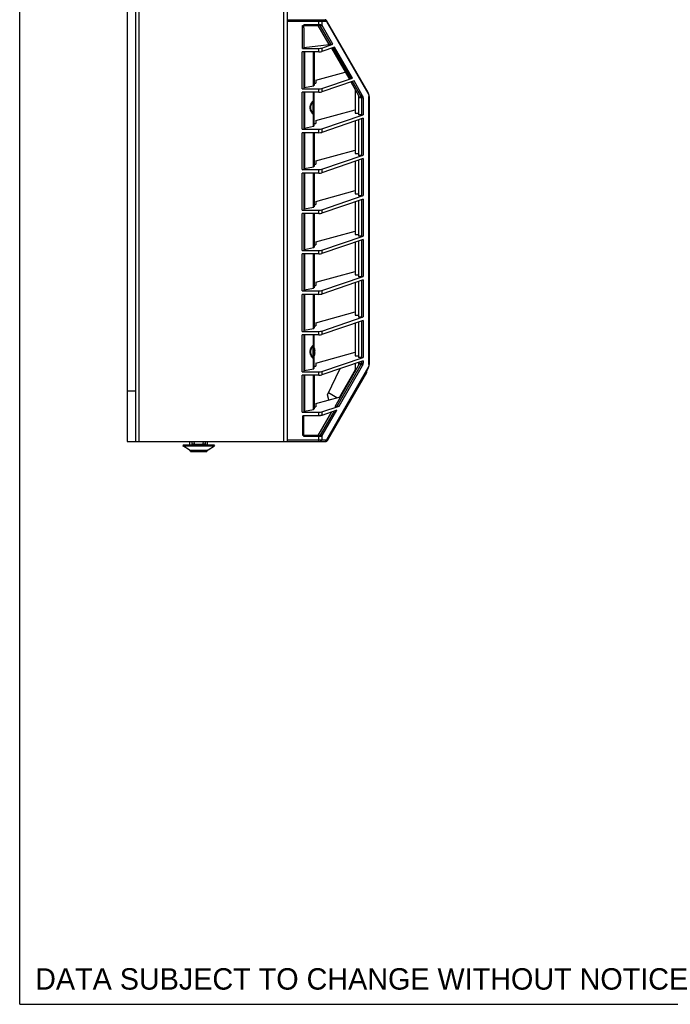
# Model space of a CAD drawing. Header units: inches. Extents: x 0 to 123, y 0 to 50.
# Tile 1 of 17: x 0 to 15, y 0 to 23. Entities that reach past the tile are written whole.
import ezdxf

# ---------------------------------------------------------------- set-up
doc = ezdxf.new("R2010")
doc.units = ezdxf.units.IN
doc.header["$LTSCALE"] = 3.558824
doc.header["$MEASUREMENT"] = 0
doc.layers.get('0').update_dxf_attribs({"linetype": 'CONTINUOUS'})
doc.styles.get("Standard").update_dxf_attribs({"font": 'arial.ttf'})

msp = doc.modelspace()

# ---------------------------------------------------------------- linework, layer by layer
at = {"color": 7, "linetype": 'Continuous'}
for p, q in [((0, 0), (0, 50)), ((2.513, 36.698), (2.513, 13.155)), ((2.71, 36.698), (2.71, 13.155)), ((2.788, 36.777), (2.788, 13.155)), ((6.253, 36.788), (6.253, 13.155)), ((6.174, 13.155), (6.174, 36.187)), ((6.253, 23.009), (7.142, 23.009)), ((7.175, 22.969), (6.253, 22.969)), ((6.617, 22.87), (7.058, 22.87)), ((6.617, 22.339), (6.617, 22.87)), ((6.646, 22.818), (6.647, 22.345)), ((6.647, 22.898), (6.997, 22.898)), ((6.647, 22.898), (6.647, 22.87)), ((7.238, 22.43), (6.983, 22.87)), ((6.997, 22.87), (6.997, 23.009)), ((7.03, 22.861), (7.279, 22.43)), ((7.058, 22.87), (7.071, 22.87)), ((7.063, 22.969), (7.063, 22.884)), ((7.071, 22.87), (7.074, 22.87)), ((7.325, 22.435), (7.074, 22.87)), ((7.175, 22.969), (8.145, 21.29)), ((8.146, 21.31), (7.176, 22.989)), ((6.617, 22.339), (6.997, 22.339)), ((6.647, 22.356), (7.238, 22.43)), ((6.997, 22.258), (6.997, 22.339)), ((7.063, 22.347), (7.325, 22.435)), ((7.364, 22.368), (7.063, 22.266)), ((7.063, 22.347), (7.063, 22.266)), ((7.279, 22.43), (7.238, 22.43)), ((7.288, 22.342), (7.694, 21.64)), ((7.323, 22.354), (7.735, 21.64)), ((7.781, 21.646), (7.364, 22.368)), ((6.997, 22.258), (6.607, 22.258)), ((6.607, 21.394), (6.607, 22.258)), ((6.647, 22.258), (6.647, 21.402)), ((6.659, 22.258), (6.659, 21.421)), ((6.87, 21.462), (6.87, 22.258)), ((6.883, 22.258), (6.883, 21.469)), ((6.922, 21.595), (7.612, 21.781)), ((7.063, 21.402), (7.781, 21.646)), ((7.694, 21.64), (7.735, 21.64)), ((6.659, 21.421), (6.87, 21.462)), ((6.883, 21.524), (6.922, 21.524)), ((6.922, 21.595), (6.922, 21.524)), ((7.82, 21.578), (7.063, 21.321)), ((7.063, 21.402), (7.063, 21.321)), ((7.744, 21.553), (7.926, 21.237)), ((7.779, 21.564), (7.986, 21.206)), ((8.019, 21.232), (7.82, 21.578)), ((6.607, 21.394), (6.997, 21.394)), ((6.997, 21.313), (6.607, 21.313)), ((6.607, 20.449), (6.607, 21.313)), ((6.647, 21.313), (6.647, 20.457)), ((6.659, 21.313), (6.659, 20.477)), ((6.87, 21.112), (6.87, 21.313)), ((6.883, 20.524), (6.883, 21.313)), ((6.997, 21.313), (6.997, 21.394)), ((7.847, 21.374), (7.847, 20.826)), ((7.926, 21.237), (7.926, 20.782)), ((7.926, 21.206), (7.986, 21.206)), ((8.032, 21.179), (7.926, 21.179)), ((7.999, 20.782), (7.999, 21.179)), ((8.032, 21.179), (8.032, 20.786)), ((8.172, 21.211), (8.166, 21.211)), ((8.166, 14.953), (8.166, 21.211)), ((8.172, 21.211), (8.172, 14.953)), ((6.863, 20.824), (6.863, 21.087)), ((6.87, 20.518), (6.87, 20.8)), ((6.874, 20.811), (6.873, 20.812)), ((6.922, 20.653), (7.847, 20.905)), ((7.063, 20.457), (8.032, 20.786)), ((7.847, 20.826), (7.926, 20.826)), ((7.999, 20.782), (7.926, 20.782)), ((6.659, 20.477), (6.87, 20.518)), ((6.883, 20.579), (6.922, 20.579)), ((6.922, 20.653), (6.922, 20.579)), ((8.032, 20.706), (7.063, 20.376)), ((7.847, 20.643), (7.847, 19.881)), ((7.926, 20.67), (7.926, 19.838)), ((7.999, 19.838), (7.999, 20.694)), ((8.032, 20.706), (8.032, 19.841)), ((6.607, 20.449), (6.997, 20.449)), ((6.997, 20.368), (6.607, 20.368)), ((6.607, 19.504), (6.607, 20.368)), ((6.647, 20.368), (6.647, 19.512)), ((6.659, 20.368), (6.659, 19.532)), ((6.87, 19.573), (6.87, 20.368)), ((6.883, 20.368), (6.883, 19.579)), ((6.997, 20.368), (6.997, 20.449)), ((7.063, 20.457), (7.063, 20.376)), ((6.922, 19.708), (7.847, 19.96)), ((7.063, 19.512), (8.032, 19.841)), ((7.847, 19.881), (7.926, 19.881)), ((7.999, 19.838), (7.926, 19.838)), ((6.659, 19.532), (6.87, 19.573)), ((6.883, 19.634), (6.922, 19.634)), ((6.922, 19.708), (6.922, 19.634)), ((8.032, 19.761), (7.063, 19.431)), ((7.847, 19.698), (7.847, 18.936)), ((7.926, 19.725), (7.926, 18.893)), ((7.999, 18.893), (7.999, 19.75)), ((8.032, 19.761), (8.032, 18.897)), ((6.607, 19.504), (6.997, 19.504)), ((6.997, 19.424), (6.607, 19.424)), ((6.607, 18.559), (6.607, 19.424)), ((6.647, 19.424), (6.647, 18.568)), ((6.659, 19.424), (6.659, 18.587)), ((6.87, 18.628), (6.87, 19.424)), ((6.883, 19.424), (6.883, 18.634)), ((6.997, 19.424), (6.997, 19.504)), ((7.063, 19.512), (7.063, 19.431)), ((6.922, 18.763), (7.847, 19.015)), ((7.063, 18.567), (8.032, 18.897)), ((7.847, 18.936), (7.926, 18.936)), ((7.999, 18.893), (7.926, 18.893)), ((6.883, 18.689), (6.922, 18.689)), ((6.922, 18.763), (6.922, 18.689)), ((8.032, 18.816), (7.063, 18.487)), ((7.847, 18.753), (7.847, 17.991)), ((7.926, 18.78), (7.926, 17.948)), ((7.999, 17.948), (7.999, 18.805)), ((8.032, 18.816), (8.032, 17.952)), ((6.607, 18.559), (6.997, 18.559)), ((6.997, 18.479), (6.607, 18.479)), ((6.607, 17.614), (6.607, 18.479)), ((6.647, 18.479), (6.647, 17.623)), ((6.659, 18.587), (6.87, 18.628)), ((6.659, 18.479), (6.659, 17.642)), ((6.87, 17.683), (6.87, 18.479)), ((6.883, 18.479), (6.883, 17.689)), ((6.997, 18.479), (6.997, 18.559)), ((7.063, 18.567), (7.063, 18.487)), ((6.922, 17.818), (7.847, 18.07)), ((7.063, 17.622), (8.032, 17.952)), ((7.847, 17.991), (7.926, 17.991)), ((7.999, 17.948), (7.926, 17.948)), ((6.883, 17.744), (6.922, 17.744)), ((6.922, 17.818), (6.922, 17.744)), ((8.032, 17.871), (7.063, 17.542)), ((7.847, 17.808), (7.847, 17.046)), ((7.926, 17.835), (7.926, 17.003)), ((7.999, 17.003), (7.999, 17.86)), ((8.032, 17.871), (8.032, 17.007)), ((6.607, 17.614), (6.997, 17.614)), ((6.997, 17.534), (6.607, 17.534)), ((6.607, 16.669), (6.607, 17.534)), ((6.647, 17.534), (6.647, 16.678)), ((6.659, 17.642), (6.87, 17.683)), ((6.659, 17.534), (6.659, 16.697)), ((6.87, 16.738), (6.87, 17.534)), ((6.883, 17.534), (6.883, 16.744)), ((6.997, 17.534), (6.997, 17.614)), ((7.063, 17.622), (7.063, 17.542)), ((6.922, 16.873), (7.847, 17.125)), ((7.847, 17.046), (7.926, 17.046)), ((6.883, 16.799), (6.922, 16.799)), ((6.922, 16.873), (6.922, 16.799)), ((7.063, 16.677), (8.032, 17.007)), ((8.032, 16.926), (7.063, 16.597)), ((7.847, 16.863), (7.847, 16.101)), ((7.999, 17.003), (7.926, 17.003)), ((7.926, 16.89), (7.926, 16.058)), ((7.999, 16.058), (7.999, 16.915)), ((8.032, 16.926), (8.032, 16.062)), ((6.607, 16.669), (6.997, 16.669)), ((6.997, 16.589), (6.607, 16.589)), ((6.607, 15.725), (6.607, 16.589)), ((6.647, 16.589), (6.647, 15.733)), ((6.659, 16.697), (6.87, 16.738)), ((6.659, 16.589), (6.659, 15.752)), ((6.87, 15.793), (6.87, 16.589)), ((6.883, 16.589), (6.883, 15.799)), ((6.997, 16.589), (6.997, 16.669)), ((7.063, 16.677), (7.063, 16.597)), ((6.922, 15.928), (7.847, 16.181)), ((6.922, 15.928), (6.922, 15.854)), ((7.063, 15.732), (8.032, 16.062)), ((8.032, 15.981), (7.063, 15.652)), ((7.847, 16.101), (7.926, 16.101)), ((7.847, 15.919), (7.847, 15.156)), ((7.999, 16.058), (7.926, 16.058)), ((7.926, 15.945), (7.926, 15.113)), ((7.999, 15.113), (7.999, 15.97)), ((8.032, 15.981), (8.032, 15.117)), ((6.607, 15.725), (6.997, 15.725)), ((6.659, 15.752), (6.87, 15.793)), ((6.883, 15.854), (6.922, 15.854)), ((6.997, 15.644), (6.997, 15.725)), ((7.063, 15.732), (7.063, 15.652)), ((6.997, 15.644), (6.607, 15.644)), ((6.607, 14.78), (6.607, 15.644)), ((6.647, 15.644), (6.647, 14.788)), ((6.659, 15.644), (6.659, 14.807)), ((6.87, 15.403), (6.87, 15.644)), ((6.883, 14.854), (6.883, 15.644)), ((6.863, 15.116), (6.863, 15.379)), ((6.897, 15.323), (6.897, 15.32)), ((6.904, 15.267), (6.897, 15.267)), ((6.897, 15.267), (6.897, 15.227)), ((6.897, 15.227), (6.904, 15.227)), ((6.904, 15.278), (6.904, 15.277)), ((6.904, 15.277), (6.904, 15.276)), ((6.904, 15.276), (6.904, 15.276)), ((6.904, 15.276), (6.904, 15.276)), ((6.904, 15.276), (6.904, 15.275)), ((6.904, 15.275), (6.904, 15.272)), ((6.904, 15.275), (6.904, 15.275)), ((6.904, 15.275), (6.904, 15.275)), ((6.904, 15.275), (6.904, 15.275)), ((6.904, 15.272), (6.904, 15.272)), ((6.904, 15.268), (6.904, 15.267)), ((6.904, 15.227), (6.904, 15.226)), ((6.904, 15.226), (6.904, 15.226)), ((6.904, 15.226), (6.904, 15.225)), ((6.904, 15.225), (6.904, 15.225)), ((6.904, 15.225), (6.904, 15.224)), ((6.904, 15.224), (6.904, 15.223)), ((6.904, 15.223), (6.904, 15.222)), ((6.904, 15.222), (6.904, 15.219)), ((6.904, 15.219), (6.904, 15.219)), ((6.904, 15.219), (6.904, 15.219)), ((6.904, 15.219), (6.904, 15.219)), ((6.904, 15.219), (6.904, 15.219)), ((6.904, 15.219), (6.904, 15.219)), ((6.904, 15.218), (6.904, 15.218)), ((6.904, 15.218), (6.904, 15.218)), ((6.904, 15.217), (6.904, 15.217)), ((6.904, 15.217), (6.904, 15.216)), ((6.922, 14.983), (7.847, 15.236)), ((6.87, 14.848), (6.87, 15.091)), ((6.874, 15.103), (6.873, 15.103)), ((6.897, 15.174), (6.897, 15.171)), ((6.922, 14.983), (6.922, 14.909)), ((7.063, 14.788), (8.032, 15.117)), ((8.032, 15.037), (7.063, 14.707)), ((7.986, 14.958), (7.417, 13.973)), ((7.847, 15.156), (7.926, 15.156)), ((7.847, 14.974), (7.847, 14.79)), ((7.999, 15.113), (7.926, 15.113)), ((7.926, 15), (7.926, 14.926)), ((7.926, 14.985), (8.032, 14.985)), ((7.986, 14.958), (7.926, 14.958)), ((7.999, 14.985), (7.999, 15.025)), ((8.032, 15.037), (8.032, 14.985)), ((6.607, 14.78), (6.997, 14.78)), ((6.659, 14.807), (6.87, 14.848)), ((6.883, 14.909), (6.922, 14.909)), ((6.997, 14.699), (6.997, 14.78)), ((7.063, 14.788), (7.063, 14.707)), ((8.145, 14.874), (7.175, 13.194)), ((7.176, 13.175), (8.146, 14.854)), ((7.199, 13.175), (8.116, 14.763)), ((7.2, 14.243), (7.496, 14.854)), ((7.375, 13.973), (7.926, 14.926)), ((7.471, 13.981), (8.019, 14.931)), ((7.847, 14.829), (7.478, 14.19)), ((8.076, 14.715), (8.094, 14.746)), ((8.119, 14.794), (8.117, 14.804)), ((8.166, 14.953), (8.172, 14.953)), ((8.166, 14.953), (8.166, 14.946)), ((6.997, 14.699), (6.607, 14.699)), ((6.607, 13.835), (6.607, 14.699)), ((6.647, 14.699), (6.647, 13.843)), ((6.659, 14.699), (6.659, 13.862)), ((6.87, 13.903), (6.87, 14.699)), ((6.883, 14.699), (6.883, 13.91)), ((7.196, 13.193), (8.053, 14.676)), ((8.049, 14.687), (8.053, 14.676)), ((8.053, 14.676), (8.076, 14.715)), ((2.513, 14.336), (2.71, 14.336)), ((7.418, 14.174), (7.221, 14.287)), ((6.922, 14.038), (7.505, 14.197)), ((6.922, 14.038), (6.922, 13.964)), ((7.232, 14.123), (7.2, 14.243)), ((6.607, 13.835), (6.997, 13.835)), ((6.659, 13.862), (6.87, 13.903)), ((6.883, 13.964), (6.922, 13.964)), ((6.983, 13.293), (7.301, 13.843)), ((6.997, 13.754), (6.997, 13.835)), ((7.352, 13.86), (7.03, 13.302)), ((7.063, 13.843), (7.471, 13.981)), ((7.413, 13.881), (7.063, 13.762)), ((7.063, 13.843), (7.063, 13.762)), ((7.074, 13.293), (7.413, 13.881)), ((7.417, 13.973), (7.375, 13.973)), ((6.997, 13.754), (6.619, 13.754)), ((6.619, 13.293), (6.619, 13.754)), ((6.646, 13.604), (6.646, 13.754)), ((6.647, 13.265), (6.646, 13.604)), ((2.513, 13.155), (7.165, 13.155)), ((3.979, 13.076), (3.979, 13.155)), ((4.027, 13.155), (4.027, 13.1)), ((4.086, 13.1), (4.084, 13.155)), ((4.288, 13.155), (4.286, 13.1)), ((4.344, 13.1), (4.345, 13.155)), ((4.393, 13.076), (4.393, 13.155)), ((6.253, 13.194), (7.175, 13.194)), ((6.997, 13.265), (6.647, 13.265)), ((6.997, 13.155), (6.997, 13.293)), ((7.063, 13.28), (7.063, 13.194)), ((7.167, 13.155), (7.172, 13.156)), ((7.172, 13.156), (7.178, 13.159)), ((7.175, 13.187), (7.175, 13.194)), ((7.178, 13.159), (7.183, 13.162)), ((7.183, 13.162), (7.187, 13.167)), ((7.196, 13.193), (7.187, 13.193)), ((7.196, 13.186), (7.196, 13.193)), ((3.832, 13.076), (3.818, 13.052)), ((3.818, 13.052), (4.554, 13.052)), ((3.962, 12.954), (3.818, 13.052)), ((3.832, 13.076), (4.54, 13.076)), ((3.973, 12.95), (3.964, 12.956)), ((3.973, 12.95), (4.399, 12.95)), ((4.375, 12.92), (3.996, 12.92)), ((4.004, 12.915), (4.368, 12.915)), ((4.027, 13.1), (4.086, 13.1)), ((4.334, 13.084), (4.038, 13.084)), ((4.286, 13.1), (4.344, 13.1)), ((4.408, 12.956), (4.399, 12.95)), ((4.41, 12.954), (4.554, 13.052)), ((4.54, 13.076), (4.554, 13.052)), ((0, 0), (64.706, 0))]:
    msp.add_line(p, q, dxfattribs=at)
for points in [[(6.646, 22.818), (6.646, 22.828), (6.646, 22.839), (6.646, 22.85), (6.646, 22.86), (6.645, 22.87)], [(6.997, 22.898), (7.005, 22.898), (7.012, 22.898), (7.02, 22.898), (7.027, 22.897), (7.033, 22.896), (7.039, 22.895)], [(7.039, 22.895), (7.037, 22.89), (7.035, 22.885), (7.033, 22.881), (7.03, 22.876), (7.026, 22.873), (7.023, 22.87)], [(7.023, 22.87), (7.024, 22.869), (7.026, 22.867), (7.027, 22.866), (7.028, 22.865), (7.029, 22.863), (7.03, 22.861)], [(7.03, 23.009), (7.036, 23.008), (7.043, 23.006), (7.048, 23.002), (7.053, 22.997), (7.057, 22.992), (7.061, 22.985), (7.063, 22.977), (7.063, 22.969)], [(7.048, 22.87), (7.045, 22.868), (7.042, 22.867), (7.039, 22.865), (7.036, 22.864), (7.033, 22.862), (7.03, 22.861)], [(7.039, 22.895), (7.043, 22.894), (7.046, 22.892), (7.05, 22.891), (7.053, 22.89), (7.056, 22.888), (7.059, 22.887)], [(7.059, 22.887), (7.058, 22.884), (7.056, 22.881), (7.054, 22.878), (7.052, 22.875), (7.05, 22.873), (7.048, 22.87)], [(7.063, 22.884), (7.062, 22.882), (7.061, 22.879), (7.06, 22.877), (7.058, 22.874), (7.056, 22.872), (7.054, 22.87)], [(7.059, 22.887), (7.06, 22.887), (7.06, 22.886), (7.061, 22.886), (7.062, 22.885), (7.063, 22.885), (7.063, 22.884)], [(7.068, 22.877), (7.067, 22.88), (7.065, 22.882), (7.063, 22.884)], [(7.074, 22.87), (7.072, 22.873), (7.068, 22.877)], [(7.17, 22.991), (7.166, 22.997), (7.161, 23.002), (7.155, 23.006), (7.149, 23.008), (7.142, 23.009)], [(7.175, 22.969), (7.175, 22.977), (7.173, 22.984), (7.17, 22.991)], [(7.176, 22.989), (7.177, 22.986), (7.178, 22.983), (7.178, 22.98), (7.178, 22.976), (7.177, 22.973), (7.175, 22.969)], [(7.986, 21.206), (7.993, 21.208), (8, 21.212), (8.006, 21.216), (8.011, 21.221), (8.016, 21.227), (8.019, 21.232)], [(7.986, 21.206), (7.989, 21.203), (7.991, 21.201), (7.993, 21.198), (7.995, 21.195), (7.996, 21.192), (7.997, 21.19), (7.998, 21.187), (7.999, 21.184), (7.999, 21.182), (7.999, 21.179)], [(8.032, 21.179), (8.032, 21.188), (8.031, 21.197), (8.029, 21.207), (8.027, 21.216), (8.023, 21.224), (8.019, 21.232)], [(8.145, 21.29), (8.147, 21.293), (8.147, 21.297), (8.148, 21.3), (8.148, 21.304), (8.147, 21.307), (8.146, 21.31)], [(8.145, 21.29), (8.149, 21.283), (8.152, 21.276), (8.155, 21.269), (8.157, 21.263), (8.16, 21.256), (8.161, 21.249), (8.163, 21.242), (8.164, 21.236)], [(8.164, 21.236), (8.165, 21.23), (8.166, 21.223), (8.166, 21.217), (8.166, 21.211)], [(6.85, 20.812), (6.841, 20.823), (6.832, 20.834), (6.825, 20.845), (6.819, 20.856), (6.813, 20.867), (6.808, 20.879), (6.804, 20.89), (6.801, 20.901), (6.798, 20.912), (6.796, 20.923), (6.795, 20.934), (6.794, 20.945), (6.793, 20.956), (6.794, 20.967), (6.795, 20.978), (6.796, 20.989), (6.798, 21), (6.801, 21.011), (6.804, 21.022), (6.808, 21.033), (6.813, 21.045), (6.819, 21.056), (6.825, 21.067), (6.833, 21.078), (6.841, 21.089), (6.85, 21.1)], [(6.863, 20.824), (6.854, 20.834), (6.845, 20.845), (6.838, 20.855), (6.832, 20.865), (6.826, 20.876), (6.821, 20.886), (6.817, 20.896), (6.814, 20.906), (6.811, 20.916), (6.809, 20.926), (6.808, 20.936), (6.807, 20.946), (6.807, 20.956), (6.807, 20.966), (6.808, 20.976), (6.809, 20.986), (6.811, 20.996), (6.814, 21.006), (6.817, 21.016), (6.821, 21.026), (6.826, 21.036), (6.832, 21.046), (6.838, 21.057), (6.845, 21.067), (6.854, 21.077), (6.863, 21.087)], [(6.87, 21.112), (6.866, 21.111), (6.863, 21.11), (6.86, 21.108), (6.856, 21.106), (6.853, 21.103), (6.85, 21.1)], [(6.863, 21.087), (6.861, 21.089), (6.858, 21.091), (6.856, 21.093), (6.853, 21.095), (6.851, 21.097), (6.85, 21.1)], [(6.863, 21.087), (6.865, 21.09), (6.866, 21.093), (6.868, 21.095), (6.869, 21.097), (6.871, 21.099), (6.873, 21.1)], [(6.873, 21.112), (6.872, 21.112), (6.871, 21.112), (6.87, 21.112)], [(6.87, 21.112), (6.87, 21.11), (6.871, 21.107), (6.871, 21.105), (6.872, 21.104), (6.872, 21.102), (6.873, 21.1)], [(6.875, 21.112), (6.875, 21.112), (6.874, 21.112), (6.873, 21.112)], [(6.873, 21.1), (6.874, 21.1), (6.875, 21.101), (6.875, 21.101)], [(6.883, 21.105), (6.883, 21.107), (6.882, 21.108), (6.881, 21.11), (6.879, 21.111), (6.878, 21.111), (6.875, 21.112)], [(6.875, 21.112), (6.875, 21.11), (6.875, 21.108), (6.876, 21.107), (6.876, 21.105), (6.877, 21.103), (6.877, 21.102)], [(6.875, 21.101), (6.877, 21.102), (6.879, 21.103)], [(6.879, 21.103), (6.88, 21.103), (6.881, 21.104), (6.882, 21.104), (6.883, 21.105), (6.883, 21.105)], [(6.85, 20.812), (6.851, 20.814), (6.853, 20.817), (6.856, 20.819), (6.858, 20.821), (6.86, 20.823), (6.863, 20.824)], [(6.85, 20.812), (6.853, 20.808), (6.857, 20.805), (6.86, 20.803), (6.863, 20.801), (6.867, 20.8), (6.87, 20.8)], [(6.873, 20.812), (6.872, 20.812), (6.871, 20.813), (6.869, 20.815), (6.868, 20.816), (6.867, 20.818), (6.866, 20.82), (6.864, 20.822), (6.863, 20.824)], [(6.87, 20.8), (6.87, 20.802), (6.871, 20.804), (6.871, 20.806), (6.872, 20.808), (6.872, 20.81), (6.873, 20.812)], [(6.87, 20.8), (6.871, 20.8), (6.872, 20.8), (6.873, 20.8), (6.874, 20.8), (6.875, 20.8), (6.875, 20.8)], [(6.876, 20.81), (6.875, 20.811), (6.875, 20.811), (6.874, 20.811)], [(6.875, 20.8), (6.875, 20.802), (6.875, 20.803), (6.876, 20.805), (6.876, 20.807), (6.877, 20.808), (6.877, 20.81)], [(6.875, 20.8), (6.878, 20.8), (6.879, 20.801), (6.881, 20.802), (6.882, 20.803), (6.883, 20.805), (6.883, 20.807)], [(6.876, 20.81), (6.879, 20.809), (6.88, 20.808), (6.881, 20.808), (6.882, 20.807), (6.883, 20.807), (6.883, 20.807)], [(6.85, 15.103), (6.841, 15.114), (6.832, 15.125), (6.825, 15.136), (6.819, 15.147), (6.813, 15.159), (6.808, 15.17), (6.804, 15.181), (6.801, 15.192), (6.798, 15.203), (6.796, 15.214), (6.795, 15.225), (6.794, 15.236), (6.793, 15.247), (6.794, 15.258), (6.795, 15.269), (6.796, 15.28), (6.798, 15.291), (6.801, 15.302), (6.804, 15.314), (6.808, 15.325), (6.813, 15.336), (6.819, 15.347), (6.825, 15.358), (6.833, 15.37), (6.841, 15.38), (6.85, 15.391)], [(6.863, 15.116), (6.854, 15.126), (6.845, 15.136), (6.838, 15.146), (6.832, 15.157), (6.826, 15.167), (6.821, 15.177), (6.817, 15.187), (6.814, 15.197), (6.811, 15.207), (6.809, 15.217), (6.808, 15.227), (6.807, 15.237), (6.807, 15.247), (6.807, 15.257), (6.808, 15.267), (6.809, 15.277), (6.811, 15.287), (6.814, 15.297), (6.817, 15.307), (6.821, 15.317), (6.826, 15.327), (6.832, 15.338), (6.838, 15.348), (6.845, 15.358), (6.854, 15.369), (6.863, 15.379)], [(6.87, 15.403), (6.866, 15.403), (6.863, 15.401), (6.86, 15.4), (6.856, 15.397), (6.853, 15.395), (6.85, 15.391)], [(6.863, 15.379), (6.861, 15.38), (6.858, 15.382), (6.856, 15.384), (6.853, 15.386), (6.851, 15.389), (6.85, 15.391)], [(6.863, 15.379), (6.865, 15.382), (6.866, 15.384), (6.868, 15.386), (6.869, 15.388), (6.871, 15.39), (6.873, 15.391)], [(6.873, 15.403), (6.872, 15.403), (6.871, 15.403), (6.87, 15.403)], [(6.87, 15.403), (6.87, 15.401), (6.871, 15.399), (6.871, 15.397), (6.872, 15.395), (6.872, 15.393), (6.873, 15.391)], [(6.875, 15.403), (6.875, 15.403), (6.874, 15.403), (6.873, 15.403)], [(6.873, 15.391), (6.874, 15.392), (6.875, 15.392), (6.875, 15.392)], [(6.883, 15.396), (6.883, 15.398), (6.882, 15.4), (6.881, 15.401), (6.879, 15.402), (6.878, 15.403), (6.875, 15.403)], [(6.875, 15.403), (6.875, 15.401), (6.875, 15.4), (6.876, 15.398), (6.876, 15.396), (6.877, 15.395), (6.877, 15.393)], [(6.875, 15.392), (6.877, 15.393), (6.879, 15.394)], [(6.879, 15.394), (6.88, 15.395), (6.881, 15.395), (6.882, 15.396), (6.883, 15.396), (6.883, 15.396)], [(6.904, 15.272), (6.904, 15.271), (6.904, 15.27), (6.904, 15.27), (6.904, 15.269), (6.904, 15.268), (6.904, 15.268)], [(6.85, 15.103), (6.851, 15.106), (6.853, 15.108), (6.856, 15.11), (6.858, 15.112), (6.86, 15.114), (6.863, 15.116)], [(6.85, 15.103), (6.853, 15.1), (6.857, 15.097), (6.86, 15.094), (6.863, 15.093), (6.867, 15.092), (6.87, 15.091)], [(6.873, 15.103), (6.872, 15.104), (6.871, 15.105), (6.869, 15.106), (6.868, 15.108), (6.867, 15.109), (6.866, 15.111), (6.864, 15.113), (6.863, 15.116)], [(6.87, 15.091), (6.87, 15.093), (6.871, 15.096), (6.871, 15.098), (6.872, 15.099), (6.872, 15.101), (6.873, 15.103)], [(6.87, 15.091), (6.871, 15.091), (6.872, 15.091), (6.873, 15.091), (6.874, 15.091), (6.875, 15.091), (6.875, 15.091)], [(6.876, 15.102), (6.875, 15.102), (6.875, 15.102), (6.874, 15.103)], [(6.875, 15.091), (6.875, 15.093), (6.875, 15.095), (6.876, 15.096), (6.876, 15.098), (6.877, 15.1), (6.877, 15.101)], [(6.875, 15.091), (6.878, 15.092), (6.879, 15.092), (6.881, 15.093), (6.882, 15.095), (6.883, 15.096), (6.883, 15.098)], [(6.876, 15.102), (6.879, 15.1), (6.88, 15.1), (6.881, 15.099), (6.882, 15.099), (6.883, 15.098), (6.883, 15.098)], [(7.999, 14.985), (7.999, 14.982), (7.999, 14.979), (7.998, 14.977), (7.997, 14.974), (7.996, 14.971), (7.995, 14.968), (7.993, 14.966), (7.991, 14.963), (7.989, 14.96), (7.986, 14.958)], [(8.019, 14.931), (8.016, 14.937), (8.012, 14.942), (8.006, 14.947), (8, 14.952), (7.993, 14.955), (7.986, 14.958)], [(8.019, 14.931), (8.023, 14.939), (8.027, 14.948), (8.029, 14.957), (8.031, 14.966), (8.032, 14.976), (8.032, 14.985)], [(8.094, 14.746), (8.102, 14.76), (8.109, 14.771), (8.114, 14.78), (8.117, 14.787), (8.119, 14.792), (8.119, 14.794)], [(8.164, 14.928), (8.163, 14.921), (8.162, 14.915), (8.16, 14.908), (8.158, 14.901), (8.155, 14.894), (8.152, 14.887), (8.149, 14.881), (8.145, 14.874)], [(8.148, 14.86), (8.148, 14.863), (8.147, 14.867), (8.147, 14.87), (8.145, 14.874)], [(8.146, 14.854), (8.147, 14.857), (8.148, 14.86)], [(8.166, 14.946), (8.166, 14.94), (8.165, 14.934), (8.164, 14.928)], [(8.055, 14.658), (8.056, 14.661), (8.057, 14.663), (8.057, 14.666), (8.056, 14.67), (8.055, 14.673), (8.053, 14.676)], [(7.063, 13.762), (7.055, 13.76), (7.045, 13.758), (7.035, 13.756), (7.023, 13.755), (7.01, 13.755), (6.997, 13.754)], [(7.074, 13.293), (7.071, 13.293), (6.618, 13.293)], [(7.039, 13.269), (7.033, 13.268), (7.027, 13.267), (7.02, 13.266), (7.012, 13.266), (7.005, 13.265), (6.997, 13.265)], [(7.03, 13.302), (7.029, 13.301), (7.028, 13.299), (7.027, 13.298), (7.026, 13.296), (7.024, 13.295), (7.023, 13.293)], [(7.039, 13.269), (7.037, 13.274), (7.035, 13.279), (7.033, 13.283), (7.03, 13.287), (7.026, 13.291), (7.023, 13.293)], [(7.03, 13.302), (7.033, 13.301), (7.036, 13.3), (7.039, 13.299), (7.042, 13.297), (7.045, 13.295), (7.048, 13.293)], [(7.063, 13.194), (7.063, 13.187), (7.061, 13.179), (7.058, 13.173), (7.054, 13.167), (7.049, 13.162), (7.043, 13.158), (7.036, 13.156), (7.03, 13.155)], [(7.059, 13.277), (7.056, 13.275), (7.053, 13.274), (7.05, 13.272), (7.046, 13.271), (7.043, 13.27), (7.039, 13.269)], [(7.059, 13.277), (7.058, 13.28), (7.056, 13.283), (7.054, 13.286), (7.052, 13.288), (7.05, 13.291), (7.048, 13.293)], [(7.063, 13.28), (7.062, 13.282), (7.061, 13.284), (7.06, 13.287), (7.058, 13.289), (7.056, 13.291), (7.054, 13.293)], [(7.063, 13.28), (7.063, 13.279), (7.062, 13.279), (7.061, 13.278), (7.06, 13.278), (7.06, 13.277), (7.059, 13.277)], [(7.063, 13.28), (7.065, 13.282), (7.067, 13.284), (7.068, 13.286), (7.07, 13.289), (7.074, 13.293)], [(7.142, 13.155), (7.149, 13.156), (7.155, 13.158), (7.161, 13.162), (7.166, 13.167), (7.17, 13.173), (7.173, 13.179), (7.175, 13.187)], [(7.165, 13.155), (7.165, 13.155), (7.165, 13.155), (7.166, 13.155), (7.166, 13.155), (7.166, 13.155), (7.167, 13.155)], [(7.175, 13.194), (7.177, 13.191), (7.178, 13.187), (7.178, 13.184), (7.178, 13.181), (7.177, 13.178), (7.176, 13.175)], [(7.187, 13.167), (7.191, 13.172), (7.194, 13.179), (7.196, 13.186)], [(7.196, 13.193), (7.198, 13.19), (7.2, 13.186), (7.2, 13.183), (7.201, 13.18), (7.2, 13.177), (7.199, 13.175)], [(3.996, 12.92), (3.994, 12.926), (3.991, 12.931), (3.987, 12.937), (3.983, 12.941), (3.978, 12.946), (3.973, 12.95)], [(3.996, 12.92), (3.997, 12.919), (3.997, 12.918), (3.998, 12.917), (3.999, 12.916), (4, 12.916), (4.001, 12.915), (4.003, 12.915), (4.004, 12.915)], [(4.027, 13.1), (4.028, 13.098), (4.028, 13.096), (4.028, 13.094), (4.029, 13.092), (4.03, 13.09), (4.03, 13.089), (4.031, 13.087), (4.033, 13.086), (4.034, 13.085), (4.035, 13.085), (4.037, 13.084), (4.038, 13.084)], [(4.086, 13.1), (4.086, 13.098), (4.086, 13.096), (4.087, 13.094), (4.088, 13.092), (4.088, 13.09), (4.089, 13.089), (4.09, 13.087), (4.092, 13.086), (4.093, 13.085), (4.094, 13.085), (4.096, 13.084), (4.097, 13.084)], [(4.286, 13.1), (4.286, 13.098), (4.285, 13.096), (4.285, 13.094), (4.284, 13.092), (4.283, 13.09), (4.283, 13.089), (4.281, 13.087), (4.28, 13.086), (4.279, 13.085), (4.278, 13.085), (4.276, 13.084), (4.275, 13.084)], [(4.344, 13.1), (4.344, 13.098), (4.344, 13.096), (4.344, 13.094), (4.343, 13.092), (4.342, 13.09), (4.341, 13.089), (4.34, 13.087), (4.339, 13.086), (4.338, 13.085), (4.337, 13.085), (4.335, 13.084), (4.334, 13.084)], [(4.368, 12.915), (4.369, 12.915), (4.37, 12.915), (4.371, 12.916), (4.373, 12.916), (4.374, 12.917), (4.374, 12.918), (4.375, 12.919), (4.375, 12.92)], [(4.399, 12.95), (4.394, 12.946), (4.389, 12.941), (4.385, 12.937), (4.381, 12.931), (4.378, 12.926), (4.375, 12.92)]]:
    msp.add_lwpolyline(points, dxfattribs=at)
for centre, radius, start, end in [((7.142, 22.969), 0.0394, 30, 90), ((7.975, 21.211), 0.197, 0, 30), ((6.591, 15.247), 0.315, 13.9517, 22.3149), ((6.591, 15.247), 0.314, 5.6638, 13.464), ((6.591, 15.247), 0.314, 346.536, 354.3362), ((6.591, 15.247), 0.315, 337.6851, 346.0483), ((8.082, 14.783), 0.0394, 330, 17.4718), ((7.975, 14.953), 0.197, 330, 360), ((7.142, 13.194), 0.0394, 270, 330), ((7.165, 13.194), 0.0394, 270, 330), ((4.186, 12.6), 0.419, 121.9643, 122.2783), ((4.186, 12.6), 0.419, 57.7217, 58.0357)]:
    msp.add_arc(centre, radius, start, end, dxfattribs=at)
for centre, major_axis, ratio, start_param, end_param in [((6.617, 22.345), (0.0295, 0), 0.212557, -1.570796, 0), ((6.997, 22.355), (0.0787, 0), 0.212557, -1.570796, -0.558599), ((7.289, 22.439), (0.0439, 0.0023), 0.210765, -1.80968, -0.638769), ((6.997, 22.275), (0.0787, 0), 0.212557, -1.570796, -0.558599), ((7.745, 21.649), (0.0439, 0.0023), 0.210765, -1.80968, -0.638769), ((6.607, 21.402), (0.0394, 0), 0.212557, -1.570796, 0), ((6.686, 21.415), (0.0394, 0), 0.212557, 2.312744, 3.141593), ((6.843, 21.469), (0.0394, 0), 0.212557, -0.828849, 0), ((6.997, 21.411), (0.0787, 0), 0.212557, -1.570796, -0.558599), ((6.997, 21.33), (0.0787, 0), 0.212557, -1.570796, -0.558599), ((7.999, 20.791), (0.0394, 0), 0.212557, -1.570796, -0.558599), ((6.843, 20.524), (0.0394, 0), 0.212557, -0.828849, 0), ((6.607, 20.457), (0.0394, 0), 0.212557, -1.570796, 0), ((6.686, 20.47), (0.0394, 0), 0.212557, 2.312744, 3.141593), ((6.997, 20.466), (0.0787, 0), 0.212557, -1.570796, -0.558599), ((6.997, 20.385), (0.0787, 0), 0.212557, -1.570796, -0.558599), ((7.999, 19.846), (0.0394, 0), 0.212557, -1.570796, -0.558599), ((6.843, 19.579), (0.0394, 0), 0.212557, -0.828849, 0), ((6.607, 19.512), (0.0394, 0), 0.212557, -1.570796, 0), ((6.686, 19.525), (0.0394, 0), 0.212557, 2.312744, 3.141593), ((6.997, 19.521), (0.0787, 0), 0.212557, -1.570796, -0.558599), ((6.997, 19.44), (0.0787, 0), 0.212557, -1.570796, -0.558599), ((7.999, 18.901), (0.0394, 0), 0.212557, -1.570796, -0.558599), ((6.607, 18.568), (0.0394, 0), 0.212557, -1.570796, 0), ((6.686, 18.581), (0.0394, 0), 0.212557, 2.312744, 3.141593), ((6.843, 18.634), (0.0394, 0), 0.212557, -0.828849, 0), ((6.997, 18.576), (0.0787, 0), 0.212557, -1.570796, -0.558599), ((6.997, 18.495), (0.0787, 0), 0.212557, -1.570796, -0.558599), ((7.999, 17.956), (0.0394, 0), 0.212557, -1.570796, -0.558599), ((6.607, 17.623), (0.0394, 0), 0.212557, -1.570796, 0), ((6.686, 17.636), (0.0394, 0), 0.212557, 2.312744, 3.141593), ((6.843, 17.689), (0.0394, 0), 0.212557, -0.828849, 0), ((6.997, 17.631), (0.0787, 0), 0.212557, -1.570796, -0.558599), ((6.997, 17.551), (0.0787, 0), 0.212557, -1.570796, -0.558599), ((7.999, 17.011), (0.0394, 0), 0.212557, -1.570796, -0.558599), ((6.607, 16.678), (0.0394, 0), 0.212557, -1.570796, 0), ((6.686, 16.691), (0.0394, 0), 0.212557, 2.312744, 3.141593), ((6.843, 16.744), (0.0394, 0), 0.212557, -0.828849, 0), ((6.997, 16.686), (0.0787, 0), 0.212557, -1.570796, -0.558599), ((6.997, 16.606), (0.0787, 0), 0.212557, -1.570796, -0.558599), ((7.999, 16.066), (0.0394, 0), 0.212557, -1.570796, -0.558599), ((6.607, 15.733), (0.0394, 0), 0.212557, -1.570796, 0), ((6.686, 15.746), (0.0394, 0), 0.212557, 2.312744, 3.141593), ((6.843, 15.799), (0.0394, 0), 0.212557, -0.828849, 0), ((6.997, 15.741), (0.0787, 0), 0.212557, -1.570796, -0.558599), ((6.997, 15.661), (0.0787, 0), 0.212557, -1.570796, -0.558599), ((7.999, 15.121), (0.0394, 0), 0.212557, -1.570796, -0.558599), ((6.607, 14.788), (0.0394, 0), 0.212557, -1.570796, 0), ((6.686, 14.801), (0.0394, 0), 0.212557, 2.312744, 3.141593), ((6.843, 14.854), (0.0394, 0), 0.212557, -0.828849, 0), ((6.997, 14.796), (0.0787, 0), 0.212557, -1.570796, -0.558599), ((6.997, 14.716), (0.0787, 0), 0.212557, -1.570796, -0.558599), ((6.607, 13.843), (0.0394, 0), 0.212557, -1.570796, 0), ((6.686, 13.856), (0.0394, 0), 0.212557, 2.312744, 3.141593), ((6.843, 13.91), (0.0394, 0), 0.212557, -0.828849, 0), ((6.997, 13.851), (0.0787, 0), 0.212557, -1.570796, -0.558599), ((7.441, 13.987), (0.0488, 0.0073), 0.248836, -2.112454, -0.941542)]:
    msp.add_ellipse(centre, major_axis=major_axis, ratio=ratio, start_param=start_param, end_param=end_param, dxfattribs=at)

# ---------------------------------------------------------------- texts
at = {"color": 2, "linetype": 'Continuous', "insert": (0.36, 0.843), "char_height": 0.5, "width": 15.84015, "attachment_point": 1, "line_spacing_factor": 0.9}
msp.add_mtext('DATA SUBJECT TO CHANGE WITHOUT NOTICE', dxfattribs=at)

doc.saveas('drawing.dxf')
